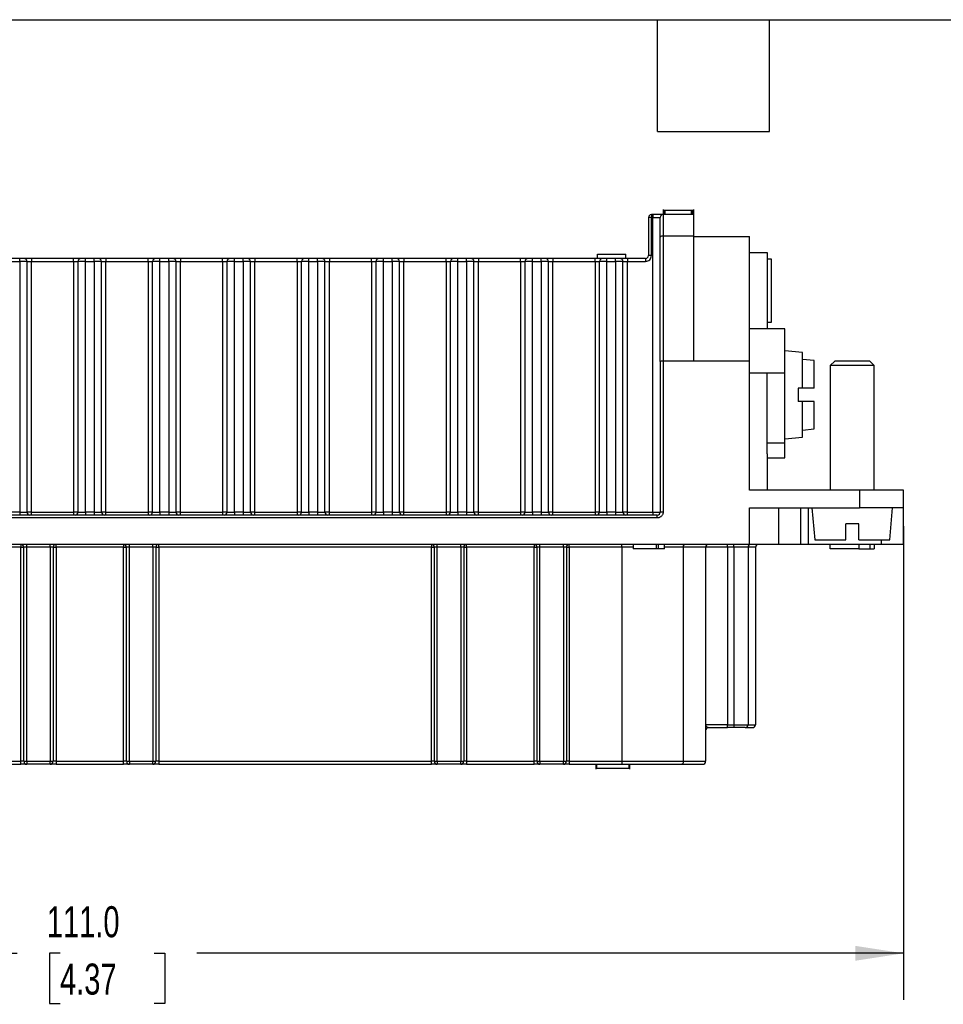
# Model space of a CAD drawing. Header units: millimetres. Extents: x 6 to 273, y 6 to 210.
# Tile 7 of 13: x 92 to 155, y 142 to 210. Entities that reach past the tile are written whole.
import ezdxf

# ---------------------------------------------------------------- set-up
doc = ezdxf.new("R2010")
doc.units = ezdxf.units.MM
doc.linetypes.add('SLD-Solid', pattern=[0])
doc.layers.add('DIMENSIONS', color=140, linetype='SLD-Solid', lineweight=25)
doc.layers.add('TEXT', color=140, linetype='SLD-Solid', lineweight=25)
doc.styles.add('SLDTEXTSTYLE0', font='TXT', dxfattribs={"width": 0.7})
doc.dimstyles.new('SLDDIMSTYLE0', dxfattribs={"dimtxt": 2.158008, "dimasz": 3.302, "dimexe": 0, "dimexo": 0.0625, "dimgap": 0.539502, "dimtad": 0, "dimtih": 1, "dimtoh": 1, "dimrnd": 1e-09, "dimzin": 4, "dimdsep": 46, "dimtxsty": 'SLDTEXTSTYLE0', "dimsah": 1, "dimcen": 0.09, "dimadec": 0, "dimazin": 1, "dimtfac": 1, "dimtofl": 0, "dimtmove": 0, "dimatfit": 3, "dimfxl": 0, "dimfrac": 2, "dimtolj": 1, "dimtzin": 12, "dimarcsym": 0})

# ---------------------------------------------------------------- blocks, each defined once
blk = doc.blocks.new('_D_6')
at = {"layer": 'DIMENSIONS'}
for p, q in [((41.665, 174.991), (41.665, 142.69)), ((152.665, 174.991), (152.665, 142.69)), ((41.665, 145.865), (92.21, 145.865)), ((95.135, 145.865), (94.41, 145.865)), ((94.41, 145.865), (94.41, 142.435)), ((101.547, 145.865), (102.272, 145.865)), ((102.272, 145.865), (102.272, 142.435)), ((152.665, 145.865), (104.472, 145.865)), ((94.41, 142.435), (95.135, 142.435)), ((102.272, 142.435), (101.547, 142.435))]:
    blk.add_line(p, q, dxfattribs=at)
for points in [[(41.665, 145.865), (44.967, 145.357), (44.967, 146.373)], [(152.665, 145.865), (149.363, 146.373), (149.363, 145.357)]]:
    blk.add_solid(points, dxfattribs=at)
at = {"layer": 'DIMENSIONS', "char_height": 2.1167, "attachment_point": 1, "style": 'SLDTEXTSTYLE0'}
for s, insert in [('111.0', (94.237, 149.077)), ('4.37', (95.135, 145.164))]:
    blk.add_mtext(s, dxfattribs=dict(at, insert=insert))

msp = doc.modelspace()

# ---------------------------------------------------------------- linework, layer by layer
for p, q in [((135.465, 196.261), (135.465, 196.061)), ((135.565, 196.261), (135.465, 196.261)), ((135.565, 196.261), (135.565, 196.061)), ((136.258, 196.598), (136.258, 196.261)), ((136.265, 196.261), (136.265, 194.778)), ((138.365, 196.261), (136.265, 196.261)), ((136.315, 196.261), (136.315, 196.561)), ((136.332, 196.261), (136.332, 196.561)), ((136.402, 196.261), (136.402, 196.561)), ((138.207, 196.261), (138.207, 196.561)), ((138.299, 196.261), (138.299, 196.561)), ((138.315, 196.261), (138.315, 196.561)), ((138.365, 194.778), (138.365, 196.261)), ((138.367, 196.261), (138.367, 196.599)), ((135.265, 196.061), (135.265, 193.461)), ((135.465, 196.061), (135.265, 196.061)), ((135.465, 193.461), (135.465, 196.061)), ((135.465, 196.061), (135.565, 196.061)), ((135.565, 196.061), (136.065, 196.061)), ((135.565, 175.961), (135.565, 196.061)), ((136.265, 194.778), (136.265, 186.261)), ((138.365, 194.778), (136.265, 194.778)), ((138.365, 186.261), (138.365, 194.778)), ((136.065, 186.234), (136.065, 194.726)), ((138.365, 194.761), (142.165, 194.761)), ((142.165, 186.261), (142.165, 194.761)), ((131.782, 193.261), (131.782, 193.561)), ((131.782, 193.561), (133.725, 193.561)), ((133.725, 193.261), (133.725, 193.561)), ((135.465, 193.461), (135.265, 193.461)), ((142.165, 193.661), (143.365, 193.661)), ((143.365, 193.661), (143.365, 188.461)), ((92.385, 193.261), (91.785, 193.261)), ((91.785, 193.061), (92.385, 193.061)), ((92.385, 193.061), (92.385, 193.261)), ((92.885, 193.061), (92.385, 193.061)), ((92.385, 193.061), (92.385, 175.961)), ((92.885, 175.961), (92.885, 193.061)), ((92.885, 193.061), (93.185, 193.061)), ((93.185, 193.261), (93.185, 193.061)), ((96.065, 193.261), (93.185, 193.261)), ((93.185, 175.961), (93.185, 193.061)), ((93.185, 193.061), (96.065, 193.061)), ((96.065, 193.061), (96.065, 193.261)), ((96.065, 193.061), (96.365, 193.061)), ((96.065, 193.061), (96.065, 175.961)), ((96.865, 193.061), (96.365, 193.061)), ((96.365, 175.961), (96.365, 193.061)), ((96.865, 193.061), (96.865, 193.261)), ((97.465, 193.261), (96.865, 193.261)), ((96.865, 193.061), (97.465, 193.061)), ((96.865, 175.961), (96.865, 193.061)), ((97.465, 193.061), (97.465, 193.261)), ((97.965, 193.061), (97.465, 193.061)), ((97.465, 193.061), (97.465, 175.961)), ((97.965, 175.961), (97.965, 193.061)), ((97.965, 193.061), (98.265, 193.061)), ((98.265, 193.261), (98.265, 193.061)), ((101.145, 193.261), (98.265, 193.261)), ((98.265, 175.961), (98.265, 193.061)), ((98.265, 193.061), (101.145, 193.061)), ((101.145, 193.061), (101.145, 193.261)), ((101.145, 193.061), (101.445, 193.061)), ((101.145, 193.061), (101.145, 175.961)), ((101.945, 193.061), (101.445, 193.061)), ((101.445, 175.961), (101.445, 193.061)), ((101.945, 193.061), (101.945, 193.261)), ((102.545, 193.261), (101.945, 193.261)), ((101.945, 175.961), (101.945, 193.061)), ((101.945, 193.061), (102.545, 193.061)), ((102.545, 193.061), (102.545, 193.261)), ((103.045, 193.061), (102.545, 193.061)), ((102.545, 193.061), (102.545, 175.961)), ((103.045, 175.961), (103.045, 193.061)), ((103.045, 193.061), (103.345, 193.061)), ((103.345, 193.261), (103.345, 193.061)), ((106.225, 193.261), (103.345, 193.261)), ((103.345, 175.961), (103.345, 193.061)), ((103.345, 193.061), (106.225, 193.061)), ((106.225, 193.061), (106.225, 193.261)), ((106.225, 193.061), (106.525, 193.061)), ((106.225, 193.061), (106.225, 175.961)), ((107.025, 193.061), (106.525, 193.061)), ((106.525, 175.961), (106.525, 193.061)), ((107.025, 193.061), (107.025, 193.261)), ((107.625, 193.261), (107.025, 193.261)), ((107.025, 175.961), (107.025, 193.061)), ((107.025, 193.061), (107.625, 193.061)), ((107.625, 193.061), (107.625, 193.261)), ((108.125, 193.061), (107.625, 193.061)), ((107.625, 193.061), (107.625, 175.961)), ((108.125, 175.961), (108.125, 193.061)), ((108.125, 193.061), (108.425, 193.061)), ((108.425, 193.261), (108.425, 193.061)), ((111.305, 193.261), (108.425, 193.261)), ((108.425, 175.961), (108.425, 193.061)), ((108.425, 193.061), (111.305, 193.061)), ((111.305, 193.061), (111.305, 193.261)), ((111.305, 193.061), (111.605, 193.061)), ((111.305, 193.061), (111.305, 175.961)), ((112.105, 193.061), (111.605, 193.061)), ((111.605, 175.961), (111.605, 193.061)), ((112.105, 193.061), (112.105, 193.261)), ((112.705, 193.261), (112.105, 193.261)), ((112.105, 175.961), (112.105, 193.061)), ((112.105, 193.061), (112.705, 193.061)), ((112.705, 193.061), (112.705, 193.261)), ((113.205, 193.061), (112.705, 193.061)), ((112.705, 193.061), (112.705, 175.961)), ((113.205, 175.961), (113.205, 193.061)), ((113.205, 193.061), (113.505, 193.061)), ((113.505, 193.261), (113.505, 193.061)), ((116.385, 193.261), (113.505, 193.261)), ((113.505, 175.961), (113.505, 193.061)), ((113.505, 193.061), (116.385, 193.061)), ((116.385, 193.061), (116.385, 193.261)), ((116.385, 193.061), (116.685, 193.061)), ((116.385, 193.061), (116.385, 175.961)), ((117.185, 193.061), (116.685, 193.061)), ((116.685, 175.961), (116.685, 193.061)), ((117.185, 193.061), (117.185, 193.261)), ((117.785, 193.261), (117.185, 193.261)), ((117.185, 193.061), (117.785, 193.061)), ((117.185, 175.961), (117.185, 193.061)), ((117.785, 193.061), (117.785, 193.261)), ((118.285, 193.061), (117.785, 193.061)), ((117.785, 193.061), (117.785, 175.961)), ((118.285, 175.961), (118.285, 193.061)), ((118.285, 193.061), (118.585, 193.061)), ((118.585, 193.261), (118.585, 193.061)), ((121.465, 193.261), (118.585, 193.261)), ((118.585, 175.961), (118.585, 193.061)), ((118.585, 193.061), (121.465, 193.061)), ((121.465, 193.061), (121.465, 193.261)), ((121.465, 193.061), (121.765, 193.061)), ((121.465, 193.061), (121.465, 175.961)), ((122.265, 193.061), (121.765, 193.061)), ((121.765, 175.961), (121.765, 193.061)), ((122.265, 193.061), (122.265, 193.261)), ((122.865, 193.261), (122.265, 193.261)), ((122.265, 175.961), (122.265, 193.061)), ((122.265, 193.061), (122.865, 193.061)), ((122.865, 193.061), (122.865, 193.261)), ((123.365, 193.061), (122.865, 193.061)), ((122.865, 193.061), (122.865, 175.961)), ((123.365, 175.961), (123.365, 193.061)), ((123.365, 193.061), (123.665, 193.061)), ((123.665, 193.261), (123.665, 193.061)), ((126.545, 193.261), (123.665, 193.261)), ((123.665, 175.961), (123.665, 193.061)), ((123.665, 193.061), (126.545, 193.061)), ((126.545, 193.061), (126.545, 193.261)), ((126.545, 193.061), (126.845, 193.061)), ((126.545, 193.061), (126.545, 175.961)), ((127.345, 193.061), (126.845, 193.061)), ((126.845, 175.961), (126.845, 193.061)), ((127.345, 193.061), (127.345, 193.261)), ((127.945, 193.261), (127.345, 193.261)), ((127.345, 193.061), (127.945, 193.061)), ((127.345, 175.961), (127.345, 193.061)), ((127.945, 193.061), (127.945, 193.261)), ((128.445, 193.061), (127.945, 193.061)), ((127.945, 193.061), (127.945, 175.961)), ((128.445, 175.961), (128.445, 193.061)), ((128.445, 193.061), (128.745, 193.061)), ((128.745, 193.261), (128.745, 193.061)), ((131.625, 193.261), (128.745, 193.261)), ((128.745, 175.961), (128.745, 193.061)), ((128.745, 193.061), (131.625, 193.061)), ((131.625, 193.061), (131.625, 193.261)), ((131.625, 193.061), (131.925, 193.061)), ((131.625, 193.061), (131.625, 175.961)), ((132.425, 193.061), (131.925, 193.061)), ((131.925, 175.961), (131.925, 193.061)), ((132.425, 193.061), (132.425, 193.261)), ((133.025, 193.261), (132.425, 193.261)), ((132.425, 175.961), (132.425, 193.061)), ((132.425, 193.061), (133.025, 193.061)), ((133.025, 193.061), (133.025, 193.261)), ((133.525, 193.061), (133.025, 193.061)), ((133.025, 193.061), (133.025, 175.961)), ((133.525, 175.961), (133.525, 193.061)), ((133.525, 193.061), (133.825, 193.061)), ((133.825, 193.261), (133.825, 193.061)), ((135.065, 193.261), (133.825, 193.261)), ((133.825, 175.961), (133.825, 193.061)), ((133.825, 193.061), (135.065, 193.061)), ((135.065, 193.261), (135.065, 193.061)), ((143.665, 193.211), (143.365, 193.211)), ((143.665, 188.911), (143.665, 193.211)), ((143.365, 188.911), (143.665, 188.911)), ((144.565, 188.461), (142.165, 188.461)), ((144.565, 185.461), (144.565, 188.461)), ((145.765, 186.856), (144.565, 186.961)), ((145.765, 184.411), (145.765, 186.856)), ((136.065, 186.234), (136.065, 175.961)), ((136.265, 186.261), (136.265, 175.961)), ((138.365, 186.261), (136.265, 186.261)), ((142.165, 186.261), (138.365, 186.261)), ((142.165, 177.461), (142.165, 186.261)), ((146.565, 186.291), (145.765, 186.361)), ((146.565, 184.411), (146.565, 186.291)), ((147.965, 186.261), (147.665, 185.961)), ((150.365, 186.261), (147.965, 186.261)), ((150.665, 185.961), (150.365, 186.261)), ((142.165, 185.461), (144.565, 185.461)), ((143.365, 180.661), (143.365, 185.461)), ((144.565, 180.661), (144.565, 185.461)), ((147.665, 185.961), (147.665, 177.461)), ((150.665, 185.961), (147.665, 185.961)), ((150.665, 177.461), (150.665, 185.961)), ((145.765, 184.411), (145.465, 184.411)), ((145.465, 184.411), (145.465, 183.511)), ((146.565, 184.411), (145.765, 184.411)), ((145.765, 183.511), (145.465, 183.511)), ((145.765, 181.065), (145.765, 183.511)), ((146.565, 183.511), (145.765, 183.511)), ((146.565, 181.63), (146.565, 183.511)), ((145.765, 181.561), (146.565, 181.63)), ((144.565, 180.961), (145.765, 181.065)), ((144.565, 180.661), (143.365, 180.661)), ((143.365, 179.946), (143.365, 180.661)), ((144.565, 179.661), (144.565, 180.661)), ((143.365, 179.946), (143.365, 177.461)), ((143.365, 179.661), (144.565, 179.661)), ((149.665, 177.461), (142.165, 177.461)), ((149.665, 177.461), (149.665, 176.261)), ((152.665, 177.461), (149.665, 177.461)), ((152.665, 176.261), (152.665, 177.461)), ((142.165, 176.261), (149.665, 176.261)), ((142.165, 173.761), (142.165, 176.261)), ((144.165, 173.761), (144.165, 176.261)), ((145.665, 173.761), (145.665, 176.261)), ((146.165, 176.261), (146.165, 173.761)), ((146.415, 176.261), (146.608, 174.061)), ((152.665, 176.261), (149.665, 176.261)), ((151.723, 174.061), (151.915, 176.261)), ((152.665, 173.761), (152.665, 176.261)), ((135.865, 175.761), (58.465, 175.761)), ((135.865, 175.561), (58.465, 175.561)), ((92.385, 175.961), (91.785, 175.961)), ((92.385, 175.961), (92.385, 175.761)), ((92.385, 175.961), (92.885, 175.961)), ((93.185, 175.961), (92.885, 175.961)), ((93.185, 175.761), (93.185, 175.961)), ((93.185, 175.961), (96.065, 175.961)), ((96.365, 175.961), (96.065, 175.961)), ((96.065, 175.961), (96.065, 175.761)), ((96.365, 175.961), (96.865, 175.961)), ((96.865, 175.961), (96.865, 175.761)), ((97.465, 175.961), (96.865, 175.961)), ((97.465, 175.961), (97.465, 175.761)), ((97.465, 175.961), (97.965, 175.961)), ((98.265, 175.961), (97.965, 175.961)), ((98.265, 175.761), (98.265, 175.961)), ((98.265, 175.961), (101.145, 175.961)), ((101.445, 175.961), (101.145, 175.961)), ((101.145, 175.961), (101.145, 175.761)), ((101.445, 175.961), (101.945, 175.961)), ((101.945, 175.961), (101.945, 175.761)), ((102.545, 175.961), (101.945, 175.961)), ((102.545, 175.961), (102.545, 175.761)), ((102.545, 175.961), (103.045, 175.961)), ((103.345, 175.961), (103.045, 175.961)), ((103.345, 175.761), (103.345, 175.961)), ((103.345, 175.961), (106.225, 175.961)), ((106.525, 175.961), (106.225, 175.961)), ((106.225, 175.961), (106.225, 175.761)), ((106.525, 175.961), (107.025, 175.961)), ((107.025, 175.961), (107.025, 175.761)), ((107.625, 175.961), (107.025, 175.961)), ((107.625, 175.961), (107.625, 175.761)), ((107.625, 175.961), (108.125, 175.961)), ((108.425, 175.961), (108.125, 175.961)), ((108.425, 175.761), (108.425, 175.961)), ((108.425, 175.961), (111.305, 175.961)), ((111.605, 175.961), (111.305, 175.961)), ((111.305, 175.961), (111.305, 175.761)), ((111.605, 175.961), (112.105, 175.961)), ((112.105, 175.961), (112.105, 175.761)), ((112.705, 175.961), (112.105, 175.961)), ((112.705, 175.961), (112.705, 175.761)), ((112.705, 175.961), (113.205, 175.961)), ((113.505, 175.961), (113.205, 175.961)), ((113.505, 175.761), (113.505, 175.961)), ((113.505, 175.961), (116.385, 175.961)), ((116.685, 175.961), (116.385, 175.961)), ((116.385, 175.961), (116.385, 175.761)), ((116.685, 175.961), (117.185, 175.961)), ((117.185, 175.961), (117.185, 175.761)), ((117.785, 175.961), (117.185, 175.961)), ((117.785, 175.961), (117.785, 175.761)), ((117.785, 175.961), (118.285, 175.961)), ((118.585, 175.961), (118.285, 175.961)), ((118.585, 175.761), (118.585, 175.961)), ((118.585, 175.961), (121.465, 175.961)), ((121.765, 175.961), (121.465, 175.961)), ((121.465, 175.961), (121.465, 175.761)), ((121.765, 175.961), (122.265, 175.961)), ((122.265, 175.961), (122.265, 175.761)), ((122.865, 175.961), (122.265, 175.961)), ((122.865, 175.961), (122.865, 175.761)), ((122.865, 175.961), (123.365, 175.961)), ((123.665, 175.961), (123.365, 175.961)), ((123.665, 175.761), (123.665, 175.961)), ((123.665, 175.961), (126.545, 175.961)), ((126.845, 175.961), (126.545, 175.961)), ((126.545, 175.961), (126.545, 175.761)), ((126.845, 175.961), (127.345, 175.961)), ((127.345, 175.961), (127.345, 175.761)), ((127.945, 175.961), (127.345, 175.961)), ((127.945, 175.961), (127.945, 175.761)), ((127.945, 175.961), (128.445, 175.961)), ((128.745, 175.961), (128.445, 175.961)), ((128.745, 175.761), (128.745, 175.961)), ((128.745, 175.961), (131.625, 175.961)), ((131.925, 175.961), (131.625, 175.961)), ((131.625, 175.961), (131.625, 175.761)), ((131.925, 175.961), (132.425, 175.961)), ((132.425, 175.961), (132.425, 175.761)), ((133.025, 175.961), (132.425, 175.961)), ((133.025, 175.961), (133.025, 175.761)), ((133.025, 175.961), (133.525, 175.961)), ((133.825, 175.961), (133.525, 175.961)), ((133.825, 175.761), (133.825, 175.961)), ((133.825, 175.961), (135.565, 175.961)), ((135.565, 175.961), (135.565, 175.761)), ((135.565, 175.961), (136.065, 175.961)), ((135.865, 175.561), (135.865, 175.761)), ((136.265, 175.961), (136.065, 175.961)), ((149.615, 175.161), (148.715, 175.161)), ((148.715, 174.061), (148.715, 175.161)), ((149.615, 174.061), (149.615, 175.161)), ((146.608, 174.061), (148.715, 174.061)), ((149.615, 174.061), (151.723, 174.061)), ((151.165, 173.761), (151.165, 174.061)), ((142.165, 173.761), (52.165, 173.761)), ((92.465, 173.561), (73.865, 173.561)), ((92.465, 173.761), (92.465, 173.561)), ((92.465, 158.961), (92.465, 173.561)), ((92.465, 173.561), (92.665, 173.561)), ((92.865, 173.561), (92.665, 173.561)), ((92.665, 158.961), (92.665, 173.561)), ((92.865, 173.561), (92.865, 173.761)), ((94.465, 173.561), (92.865, 173.561)), ((92.865, 158.961), (92.865, 173.561)), ((94.465, 173.561), (94.465, 173.761)), ((94.665, 173.561), (94.465, 173.561)), ((94.465, 173.561), (94.465, 158.961)), ((94.665, 173.561), (94.665, 158.961)), ((94.665, 173.561), (94.865, 173.561)), ((94.865, 173.561), (94.865, 173.761)), ((94.865, 173.561), (94.865, 158.961)), ((99.465, 173.561), (94.865, 173.561)), ((99.465, 173.761), (99.465, 173.561)), ((99.465, 158.961), (99.465, 173.561)), ((99.465, 173.561), (99.665, 173.561)), ((99.865, 173.561), (99.665, 173.561)), ((99.665, 158.961), (99.665, 173.561)), ((99.865, 173.561), (99.865, 173.761)), ((101.465, 173.561), (99.865, 173.561)), ((99.865, 158.961), (99.865, 173.561)), ((101.465, 173.561), (101.465, 173.761)), ((101.665, 173.561), (101.465, 173.561)), ((101.465, 173.561), (101.465, 158.961)), ((101.665, 173.561), (101.665, 158.961)), ((101.665, 173.561), (101.865, 173.561)), ((101.865, 173.561), (101.865, 173.761)), ((101.865, 173.561), (101.865, 158.961)), ((120.465, 173.561), (101.865, 173.561)), ((120.465, 173.761), (120.465, 173.561)), ((120.465, 158.961), (120.465, 173.561)), ((120.465, 173.561), (120.665, 173.561)), ((120.865, 173.561), (120.665, 173.561)), ((120.665, 158.961), (120.665, 173.561)), ((120.865, 173.561), (120.865, 173.761)), ((122.465, 173.561), (120.865, 173.561)), ((120.865, 158.961), (120.865, 173.561)), ((122.465, 173.561), (122.465, 173.761)), ((122.665, 173.561), (122.465, 173.561)), ((122.465, 173.561), (122.465, 158.961)), ((122.665, 173.561), (122.665, 158.961)), ((122.665, 173.561), (122.865, 173.561)), ((122.865, 173.561), (122.865, 173.761)), ((122.865, 173.561), (122.865, 158.961)), ((127.465, 173.561), (122.865, 173.561)), ((127.465, 173.761), (127.465, 173.561)), ((127.465, 158.961), (127.465, 173.561)), ((127.465, 173.561), (127.665, 173.561)), ((127.865, 173.561), (127.665, 173.561)), ((127.665, 158.961), (127.665, 173.561)), ((127.865, 173.561), (127.865, 173.761)), ((129.465, 173.561), (127.865, 173.561)), ((127.865, 158.961), (127.865, 173.561)), ((129.465, 173.561), (129.465, 173.761)), ((129.665, 173.561), (129.465, 173.561)), ((129.465, 173.561), (129.465, 158.961)), ((129.665, 173.561), (129.665, 158.961)), ((129.665, 173.561), (129.865, 173.561)), ((129.865, 173.561), (129.865, 173.761)), ((133.457, 173.561), (129.865, 173.561)), ((129.865, 173.561), (129.865, 158.961)), ((133.457, 173.561), (133.457, 173.761)), ((133.457, 173.561), (133.457, 158.961)), ((134.228, 173.561), (133.457, 173.561)), ((134.228, 173.761), (134.228, 173.461)), ((135.801, 173.461), (134.228, 173.461)), ((135.81, 173.461), (135.81, 173.761)), ((135.942, 173.461), (135.942, 173.761)), ((136.365, 173.461), (136.365, 173.761)), ((137.642, 173.561), (136.365, 173.561)), ((137.642, 173.561), (137.642, 158.961)), ((139.165, 173.561), (137.642, 173.561)), ((139.165, 173.561), (139.165, 158.961)), ((140.665, 173.561), (139.165, 173.561)), ((140.665, 173.561), (140.665, 173.761)), ((140.665, 173.561), (140.665, 161.461)), ((141.088, 173.561), (140.665, 173.561)), ((141.088, 173.561), (141.088, 173.761)), ((142.054, 173.561), (141.088, 173.561)), ((141.088, 173.561), (141.088, 161.461)), ((142.054, 173.561), (142.054, 161.461)), ((142.565, 173.561), (142.054, 173.561)), ((144.165, 173.761), (142.165, 173.761)), ((142.565, 173.561), (142.565, 161.461)), ((145.665, 173.761), (144.165, 173.761)), ((146.165, 173.761), (145.665, 173.761)), ((151.165, 173.761), (146.165, 173.761)), ((147.665, 173.461), (147.665, 173.761)), ((149.614, 173.461), (147.665, 173.461)), ((149.614, 173.761), (149.614, 173.461)), ((149.614, 173.461), (150.375, 173.461)), ((150.375, 173.461), (150.375, 173.761)), ((150.375, 173.461), (150.665, 173.461)), ((150.665, 173.761), (150.665, 173.461)), ((152.665, 173.761), (151.165, 173.761)), ((140.665, 161.461), (139.165, 161.461)), ((140.665, 161.261), (140.665, 161.461)), ((140.665, 161.461), (141.088, 161.461)), ((141.088, 161.261), (140.665, 161.261)), ((141.088, 161.461), (141.088, 161.261)), ((141.088, 161.461), (142.054, 161.461)), ((141.861, 161.261), (142.365, 161.261)), ((142.054, 161.461), (142.565, 161.461)), ((73.865, 158.961), (92.465, 158.961)), ((73.865, 158.761), (92.465, 158.761)), ((92.665, 158.961), (92.465, 158.961)), ((92.465, 158.761), (92.465, 158.961)), ((92.665, 158.961), (92.865, 158.961)), ((92.865, 158.961), (94.465, 158.961)), ((92.865, 158.961), (92.865, 158.761)), ((94.465, 158.761), (92.865, 158.761)), ((94.465, 158.961), (94.665, 158.961)), ((94.465, 158.761), (94.465, 158.961)), ((94.865, 158.961), (94.665, 158.961)), ((94.865, 158.961), (94.865, 158.761)), ((94.865, 158.961), (99.465, 158.961)), ((94.865, 158.761), (99.465, 158.761)), ((99.665, 158.961), (99.465, 158.961)), ((99.465, 158.761), (99.465, 158.961)), ((99.665, 158.961), (99.865, 158.961)), ((99.865, 158.961), (101.465, 158.961)), ((99.865, 158.961), (99.865, 158.761)), ((101.465, 158.761), (99.865, 158.761)), ((101.465, 158.961), (101.665, 158.961)), ((101.465, 158.761), (101.465, 158.961)), ((101.865, 158.961), (101.665, 158.961)), ((101.865, 158.961), (101.865, 158.761)), ((101.865, 158.961), (120.465, 158.961)), ((101.865, 158.761), (120.465, 158.761)), ((120.665, 158.961), (120.465, 158.961)), ((120.465, 158.761), (120.465, 158.961)), ((120.665, 158.961), (120.865, 158.961)), ((120.865, 158.961), (122.465, 158.961)), ((120.865, 158.961), (120.865, 158.761)), ((122.465, 158.761), (120.865, 158.761)), ((122.465, 158.961), (122.665, 158.961)), ((122.465, 158.761), (122.465, 158.961)), ((122.865, 158.961), (122.665, 158.961)), ((122.865, 158.961), (122.865, 158.761)), ((122.865, 158.961), (127.465, 158.961)), ((122.865, 158.761), (127.465, 158.761)), ((127.665, 158.961), (127.465, 158.961)), ((127.465, 158.761), (127.465, 158.961)), ((127.665, 158.961), (127.865, 158.961)), ((127.865, 158.961), (129.465, 158.961)), ((127.865, 158.961), (127.865, 158.761)), ((129.465, 158.761), (127.865, 158.761)), ((129.465, 158.961), (129.665, 158.961)), ((129.465, 158.761), (129.465, 158.961)), ((129.865, 158.961), (129.665, 158.961)), ((129.865, 158.961), (129.865, 158.761)), ((129.865, 158.961), (133.457, 158.961)), ((129.865, 158.761), (133.457, 158.761)), ((131.673, 158.761), (131.673, 158.423)), ((131.735, 158.461), (131.735, 158.761)), ((133.457, 158.961), (137.642, 158.961)), ((133.457, 158.961), (133.457, 158.761)), ((133.935, 158.761), (133.935, 158.461)), ((133.992, 158.423), (133.992, 158.798)), ((137.642, 158.961), (139.165, 158.961)), ((131.694, 158.461), (131.676, 158.461)), ((133.935, 158.461), (131.735, 158.461)), ((133.986, 158.461), (133.977, 158.461))]:
    msp.add_line(p, q)
at = {"flags": 128}
for points in [[(137.642, 173.561), (137.644, 173.6), (137.65, 173.637), (137.659, 173.672), (137.671, 173.702), (137.686, 173.727), (137.703, 173.745), (137.722, 173.757), (137.741, 173.761)], [(137.642, 158.961), (137.641, 158.921), (137.635, 158.884), (137.626, 158.849), (137.614, 158.819), (137.599, 158.794), (137.582, 158.776), (137.563, 158.764), (137.544, 158.761)]]:
    msp.add_lwpolyline(points, dxfattribs=at)
for centre, radius, start, end in [((135.465, 196.061), 0.2, 90, 180), ((136.265, 196.061), 0.2, 90, 180), ((136.219, 194.546), 0.237, 78.63095, 130.39069), ((135.065, 193.461), 0.2, 270, 0), ((92.685, 193.061), 0.2, 0, 90), ((96.565, 193.061), 0.2, 90, 180), ((97.765, 193.061), 0.2, 0, 90), ((101.645, 193.061), 0.2, 90, 180), ((102.845, 193.061), 0.2, 0, 90), ((106.725, 193.061), 0.2, 90, 180), ((107.925, 193.061), 0.2, 0, 90), ((111.805, 193.061), 0.2, 90, 180), ((113.005, 193.061), 0.2, 0, 90), ((116.885, 193.061), 0.2, 90, 180), ((118.085, 193.061), 0.2, 0, 90), ((121.965, 193.061), 0.2, 90, 180), ((123.165, 193.061), 0.2, 0, 90), ((127.045, 193.061), 0.2, 90, 180), ((128.245, 193.061), 0.2, 0, 90), ((132.125, 193.061), 0.2, 90, 180), ((133.325, 193.061), 0.2, 0, 90), ((93.085, 175.961), 0.2, 180, 270), ((96.165, 175.961), 0.2, 270, 0), ((98.165, 175.961), 0.2, 180, 270), ((101.245, 175.961), 0.2, 270, 0), ((103.245, 175.961), 0.2, 180, 270), ((106.325, 175.961), 0.2, 270, 0), ((108.325, 175.961), 0.2, 180, 270), ((111.405, 175.961), 0.2, 270, 0), ((113.405, 175.961), 0.2, 180, 270), ((116.485, 175.961), 0.2, 270, 0), ((118.485, 175.961), 0.2, 180, 270), ((121.565, 175.961), 0.2, 270, 0), ((123.565, 175.961), 0.2, 180, 270), ((126.645, 175.961), 0.2, 270, 0), ((128.645, 175.961), 0.2, 180, 270), ((131.725, 175.961), 0.2, 270, 0), ((133.725, 175.961), 0.2, 180, 270), ((135.865, 175.961), 0.2, 270, 0), ((92.465, 173.561), 0.2, 0, 90), ((94.865, 173.561), 0.2, 90, 180), ((99.465, 173.561), 0.2, 0, 90), ((101.865, 173.561), 0.2, 90, 180), ((120.465, 173.561), 0.2, 0, 90), ((122.865, 173.561), 0.2, 90, 180), ((127.465, 173.561), 0.2, 0, 90), ((129.865, 173.561), 0.2, 90, 180), ((139.365, 173.561), 0.2, 90, 180), ((142.251, 173.564), 0.197, 91.01019, 180.97576), ((142.765, 173.561), 0.2, 90, 180), ((139.365, 161.061), 0.2, 90, 180), ((141.857, 161.457), 0.197, 271.01019, 0.97576), ((142.365, 161.461), 0.2, 270, 0), ((92.865, 158.961), 0.2, 180, 270), ((94.465, 158.961), 0.2, 270, 0), ((99.865, 158.961), 0.2, 180, 270), ((101.465, 158.961), 0.2, 270, 0), ((120.865, 158.961), 0.2, 180, 270), ((122.465, 158.961), 0.2, 270, 0), ((127.865, 158.961), 0.2, 180, 270), ((129.465, 158.961), 0.2, 270, 0), ((138.965, 158.961), 0.2, 270, 0)]:
    msp.add_arc(centre, radius, start, end)
msp.add_ellipse((136.265, 186.234), major_axis=(0.2, 0), ratio=0.131652, start_param=1.570796, end_param=3.141593)
for points in [[(136.265, 196.261), (136.265, 196.261), (135.952, 196.261), (135.565, 196.261)], [(136.332, 196.561), (136.344, 196.561), (136.368, 196.561), (136.402, 196.561)], [(138.207, 196.561), (138.252, 196.561), (138.283, 196.561), (138.299, 196.561)], [(96.565, 193.261), (96.565, 193.261), (96.341, 193.261), (96.065, 193.261)], [(96.865, 193.261), (96.7, 193.261), (96.565, 193.261), (96.565, 193.261)], [(97.765, 193.261), (97.765, 193.261), (97.631, 193.261), (97.465, 193.261)], [(98.265, 193.261), (97.989, 193.261), (97.765, 193.261), (97.765, 193.261)], [(101.945, 193.261), (101.78, 193.261), (101.645, 193.261), (101.645, 193.261)], [(102.845, 193.261), (102.845, 193.261), (102.711, 193.261), (102.545, 193.261)], [(103.345, 193.261), (103.069, 193.261), (102.845, 193.261), (102.845, 193.261)], [(106.725, 193.261), (106.725, 193.261), (106.501, 193.261), (106.225, 193.261)], [(107.925, 193.261), (107.925, 193.261), (107.791, 193.261), (107.625, 193.261)], [(108.425, 193.261), (108.149, 193.261), (107.925, 193.261), (107.925, 193.261)], [(111.805, 193.261), (111.805, 193.261), (111.581, 193.261), (111.305, 193.261)], [(112.105, 193.261), (111.94, 193.261), (111.805, 193.261), (111.805, 193.261)], [(113.005, 193.261), (113.005, 193.261), (112.871, 193.261), (112.705, 193.261)], [(116.885, 193.261), (116.885, 193.261), (116.661, 193.261), (116.385, 193.261)], [(118.085, 193.261), (118.085, 193.261), (117.951, 193.261), (117.785, 193.261)], [(118.585, 193.261), (118.309, 193.261), (118.085, 193.261), (118.085, 193.261)], [(121.965, 193.261), (121.965, 193.261), (121.741, 193.261), (121.465, 193.261)], [(123.165, 193.261), (123.165, 193.261), (123.031, 193.261), (122.865, 193.261)], [(123.665, 193.261), (123.389, 193.261), (123.165, 193.261), (123.165, 193.261)], [(128.245, 193.261), (128.245, 193.261), (128.111, 193.261), (127.945, 193.261)], [(128.745, 193.261), (128.469, 193.261), (128.245, 193.261), (128.245, 193.261)], [(132.125, 193.261), (132.125, 193.261), (131.901, 193.261), (131.625, 193.261)], [(133.325, 193.261), (133.325, 193.261), (133.191, 193.261), (133.025, 193.261)], [(133.825, 193.261), (133.549, 193.261), (133.325, 193.261), (133.325, 193.261)], [(135.942, 173.461), (135.898, 173.461), (135.854, 173.461), (135.81, 173.461)], [(136.365, 173.461), (136.071, 173.461), (135.942, 173.461), (135.942, 173.461)], [(139.365, 161.261), (139.688, 161.261), (140.164, 161.261), (140.665, 161.261)], [(133.457, 158.761), (134.889, 158.761), (136.297, 158.761), (137.544, 158.761)], [(137.544, 158.761), (138.422, 158.761), (138.965, 158.761), (138.965, 158.761)]]:
    msp.add_open_spline(points, degree=3)
for points, knots in [([(136.261, 196.561), (136.26, 196.561), (136.254, 196.561), (136.265, 196.561), (136.274, 196.561)], [0, 0, 0, 0, 0.1733799, 1, 1, 1, 1]), ([(136.315, 196.561), (136.315, 196.561), (136.315, 196.561), (136.315, 196.561), (136.316, 196.561), (136.321, 196.561), (136.326, 196.561), (136.332, 196.561)], [0, 0, 0, 0, 0.5, 0.5, 0.75, 0.75, 1, 1, 1, 1]), ([(136.315, 196.561), (136.315, 196.561), (136.315, 196.561), (136.315, 196.561), (136.315, 196.561), (136.316, 196.561), (136.316, 196.561), (136.32, 196.561), (136.325, 196.561), (136.339, 196.561), (136.348, 196.561), (136.359, 196.561)], [0, 0, 0, 0, 0.25, 0.25, 0.375, 0.375, 0.5, 0.5, 0.75, 0.75, 1, 1, 1, 1]), ([(136.402, 196.561), (136.546, 196.561), (136.844, 196.561), (137.325, 196.561), (137.381, 196.561), (137.484, 196.561), (137.634, 196.561), (137.765, 196.561), (138.004, 196.561), (138.125, 196.561), (138.207, 196.561)], [0, 0, 0, 0, 0.5, 0.5, 0.5625, 0.5625, 0.625, 0.75, 0.75, 1, 1, 1, 1]), ([(136.065, 194.726), (136.065, 194.763), (136.065, 194.837), (136.065, 194.944), (136.065, 195.048), (136.065, 195.15), (136.065, 195.301), (136.065, 195.491), (136.065, 195.695), (136.065, 195.86), (136.065, 195.964), (136.065, 196.023), (136.065, 196.055), (136.065, 196.059), (136.065, 196.061)], [0, 0, 0, 0, 0.048816, 0.097352, 0.145807, 0.194378, 0.243265, 0.371538, 0.500035, 0.628307, 0.756804, 0.837975, 0.918732, 1, 1, 1, 1]), ([(135.065, 193.061), (135.171, 193.061), (135.273, 193.103), (135.423, 193.253), (135.465, 193.354), (135.465, 193.461)], [0, 0, 0, 0, 0.5, 0.5, 1, 1, 1, 1]), ([(92.685, 193.261), (92.685, 193.261), (92.654, 193.261), (92.541, 193.261), (92.465, 193.261), (92.385, 193.261)], [0, 0, 0, 0, 0.5, 0.5, 1, 1, 1, 1]), ([(93.185, 193.261), (93.053, 193.261), (92.926, 193.261), (92.738, 193.261), (92.685, 193.261), (92.685, 193.261)], [0, 0, 0, 0, 0.5, 0.5, 1, 1, 1, 1]), ([(101.645, 193.261), (101.645, 193.261), (101.593, 193.261), (101.405, 193.261), (101.278, 193.261), (101.145, 193.261)], [0, 0, 0, 0, 0.5, 0.5, 1, 1, 1, 1]), ([(107.025, 193.261), (106.946, 193.261), (106.869, 193.261), (106.757, 193.261), (106.725, 193.261), (106.725, 193.261)], [0, 0, 0, 0, 0.5, 0.5, 1, 1, 1, 1]), ([(113.505, 193.261), (113.373, 193.261), (113.246, 193.261), (113.058, 193.261), (113.005, 193.261), (113.005, 193.261)], [0, 0, 0, 0, 0.5, 0.5, 1, 1, 1, 1]), ([(117.185, 193.261), (117.106, 193.261), (117.029, 193.261), (116.917, 193.261), (116.885, 193.261), (116.885, 193.261)], [0, 0, 0, 0, 0.5, 0.5, 1, 1, 1, 1]), ([(122.265, 193.261), (122.186, 193.261), (122.109, 193.261), (121.997, 193.261), (121.965, 193.261), (121.965, 193.261)], [0, 0, 0, 0, 0.5, 0.5, 1, 1, 1, 1]), ([(127.045, 193.261), (127.045, 193.261), (126.993, 193.261), (126.805, 193.261), (126.678, 193.261), (126.545, 193.261)], [0, 0, 0, 0, 0.5, 0.5, 1, 1, 1, 1]), ([(127.345, 193.261), (127.266, 193.261), (127.189, 193.261), (127.077, 193.261), (127.045, 193.261), (127.045, 193.261)], [0, 0, 0, 0, 0.5, 0.5, 1, 1, 1, 1]), ([(132.425, 193.261), (132.346, 193.261), (132.269, 193.261), (132.157, 193.261), (132.125, 193.261), (132.125, 193.261)], [0, 0, 0, 0, 0.5, 0.5, 1, 1, 1, 1]), ([(136.265, 175.961), (136.265, 175.944), (136.264, 175.911), (136.254, 175.861), (136.235, 175.803), (136.202, 175.74), (136.151, 175.676), (136.087, 175.624), (136.016, 175.587), (135.941, 175.564), (135.891, 175.562), (135.865, 175.561)], [0, 0, 0, 0, 0.079597, 0.159223, 0.240129, 0.368602, 0.500069, 0.628543, 0.760011, 0.879282, 1, 1, 1, 1]), ([(139.165, 161.461), (139.166, 161.447), (139.168, 161.421), (139.182, 161.386), (139.2, 161.357), (139.227, 161.326), (139.264, 161.294), (139.314, 161.267), (139.349, 161.262), (139.365, 161.261)], [0, 0, 0, 0, 0.153952, 0.288484, 0.403769, 0.49964, 0.689077, 0.856134, 1, 1, 1, 1]), ([(141.861, 161.261), (141.853, 161.261), (141.836, 161.261), (141.801, 161.261), (141.75, 161.261), (141.677, 161.261), (141.577, 161.261), (141.464, 161.261), (141.342, 161.261), (141.215, 161.261), (141.13, 161.261), (141.088, 161.261)], [0, 0, 0, 0, 0.0811234, 0.1618982, 0.2432428, 0.3714025, 0.5000679, 0.6282278, 0.7568933, 0.8783224, 1, 1, 1, 1]), ([(92.865, 158.761), (92.865, 158.761), (92.864, 158.761), (92.854, 158.761), (92.835, 158.761), (92.802, 158.761), (92.751, 158.761), (92.687, 158.761), (92.616, 158.761), (92.541, 158.761), (92.491, 158.761), (92.465, 158.761)], [0, 0, 0, 0, 0.079597, 0.159223, 0.240129, 0.368602, 0.500069, 0.628543, 0.760011, 0.879282, 1, 1, 1, 1]), ([(94.865, 158.761), (94.849, 158.761), (94.815, 158.761), (94.766, 158.761), (94.708, 158.761), (94.644, 158.761), (94.581, 158.761), (94.529, 158.761), (94.492, 158.761), (94.469, 158.761), (94.467, 158.761), (94.465, 158.761)], [0, 0, 0, 0, 0.079597, 0.159223, 0.240129, 0.368602, 0.500069, 0.628543, 0.760011, 0.879282, 1, 1, 1, 1]), ([(99.865, 158.761), (99.865, 158.761), (99.864, 158.761), (99.854, 158.761), (99.835, 158.761), (99.802, 158.761), (99.751, 158.761), (99.687, 158.761), (99.616, 158.761), (99.541, 158.761), (99.491, 158.761), (99.465, 158.761)], [0, 0, 0, 0, 0.079597, 0.159223, 0.240129, 0.368602, 0.500069, 0.628543, 0.760011, 0.879282, 1, 1, 1, 1]), ([(101.865, 158.761), (101.849, 158.761), (101.815, 158.761), (101.766, 158.761), (101.708, 158.761), (101.644, 158.761), (101.581, 158.761), (101.529, 158.761), (101.492, 158.761), (101.469, 158.761), (101.467, 158.761), (101.465, 158.761)], [0, 0, 0, 0, 0.079597, 0.159223, 0.240129, 0.368602, 0.500069, 0.628543, 0.760011, 0.879282, 1, 1, 1, 1]), ([(120.865, 158.761), (120.865, 158.761), (120.864, 158.761), (120.854, 158.761), (120.835, 158.761), (120.802, 158.761), (120.751, 158.761), (120.687, 158.761), (120.616, 158.761), (120.541, 158.761), (120.491, 158.761), (120.465, 158.761)], [0, 0, 0, 0, 0.0795968, 0.1592228, 0.2401291, 0.3686016, 0.5000689, 0.6285428, 0.7600114, 0.8792821, 1, 1, 1, 1]), ([(122.865, 158.761), (122.849, 158.761), (122.815, 158.761), (122.766, 158.761), (122.708, 158.761), (122.644, 158.761), (122.581, 158.761), (122.529, 158.761), (122.492, 158.761), (122.469, 158.761), (122.467, 158.761), (122.465, 158.761)], [0, 0, 0, 0, 0.079597, 0.159223, 0.240129, 0.368602, 0.500069, 0.628543, 0.760011, 0.879282, 1, 1, 1, 1]), ([(127.865, 158.761), (127.865, 158.761), (127.864, 158.761), (127.854, 158.761), (127.835, 158.761), (127.802, 158.761), (127.751, 158.761), (127.687, 158.761), (127.616, 158.761), (127.541, 158.761), (127.491, 158.761), (127.465, 158.761)], [0, 0, 0, 0, 0.0795968, 0.1592228, 0.2401291, 0.3686016, 0.5000689, 0.6285428, 0.7600114, 0.8792821, 1, 1, 1, 1]), ([(129.865, 158.761), (129.849, 158.761), (129.815, 158.761), (129.766, 158.761), (129.708, 158.761), (129.644, 158.761), (129.581, 158.761), (129.529, 158.761), (129.492, 158.761), (129.469, 158.761), (129.467, 158.761), (129.465, 158.761)], [0, 0, 0, 0, 0.079597, 0.159223, 0.240129, 0.368602, 0.500069, 0.628543, 0.760011, 0.879282, 1, 1, 1, 1])]:
    msp.add_open_spline(points, degree=3, knots=knots)
at = {"layer": 'TEXT'}
for p, q in [((6.35, 209.55), (273.05, 209.55)), ((135.89, 201.93), (135.89, 209.55)), ((143.51, 201.93), (143.51, 209.55)), ((135.89, 201.93), (143.51, 201.93))]:
    msp.add_line(p, q, dxfattribs=at)

# ---------------------------------------------------------------- dimensions: what is measured, and where the dimension line sits
at = {"layer": 'DIMENSIONS'}
dim = msp.add_linear_dim(base=(152.665, 145.865), p1=(41.665, 176.261), p2=(152.665, 176.261), dimstyle='SLDDIMSTYLE0', dxfattribs=at)
dim.commit()
dim.dimension.update_dxf_attribs({"geometry": '_D_6', "text_midpoint": (98.341, 145.865), "dimtype": 160})

doc.saveas('drawing.dxf')
